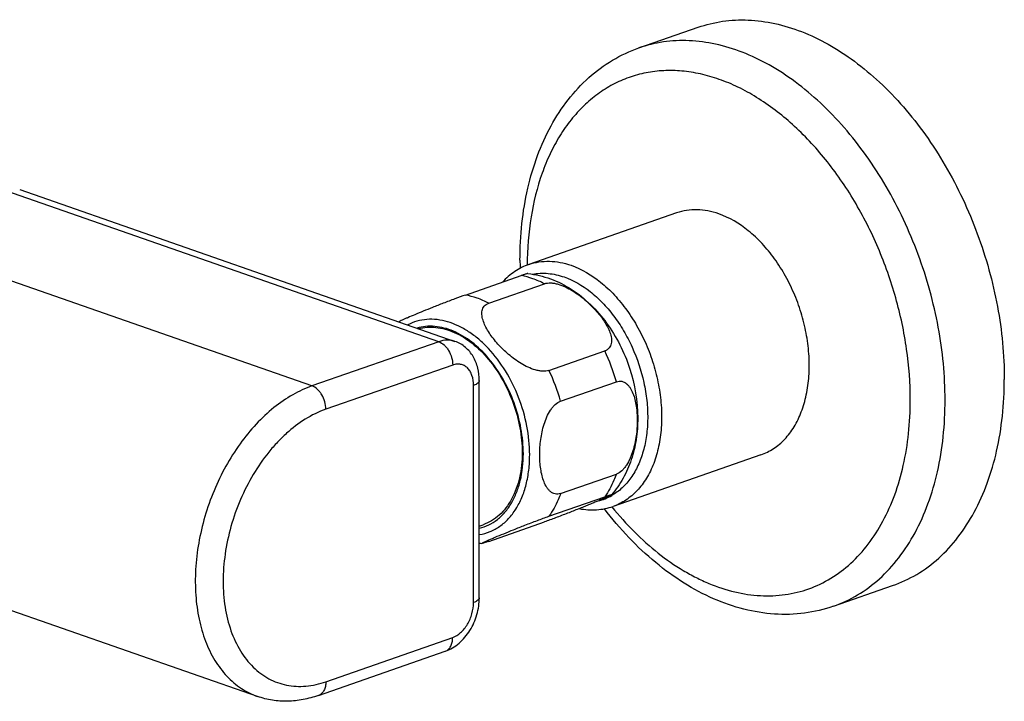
# Model space of a CAD drawing. Header units: millimetres. Extents: x 90 to 575, y 64 to 450.
# Tile 3 of 8: x 218 to 318, y 124 to 193. Entities that reach past the tile are written whole.
import ezdxf

# ---------------------------------------------------------------- set-up
doc = ezdxf.new("R2010")
doc.units = ezdxf.units.MM
doc.header["$LTSCALE"] = 46.255
doc.layers.get('0').update_dxf_attribs({"linetype": 'CONTINUOUS'})

msp = doc.modelspace()

# ---------------------------------------------------------------- linework, layer by layer
at = {"color": 7, "linetype": 'CONTINUOUS'}
for p, q in [((280.78, 190.288), (286.791, 192.383)), ((217.92, 175.917), (262.107, 160.515)), ((284.608, 173.545), (269.618, 168.32)), ((263.17, 165.212), (268.827, 167.184)), ((265.531, 164.389), (271.188, 166.361)), ((271.655, 157.568), (277.312, 159.54)), ((264.583, 134.506), (264.583, 156.533)), ((272.836, 154.446), (278.493, 156.417)), ((293.166, 148.994), (278.175, 143.769)), ((272.836, 145.073), (278.493, 147.045)), ((271.655, 142.774), (277.312, 144.745)), ((242.079, 124.478), (189.721, 142.728)), ((265.531, 140.222), (271.188, 142.193)), ((264.583, 141.776), (264.971, 141.911)), ((300.529, 133.631), (306.54, 135.726)), ((248.25, 124.581), (261.12, 129.067))]:
    msp.add_line(p, q, dxfattribs=at)
at = {"color": 9, "linetype": 'CONTINUOUS'}
for p, q in [((260.461, 160.48), (216.509, 175.8)), ((247.592, 155.994), (203.639, 171.314)), ((260.461, 160.48), (247.592, 155.994)), ((261.876, 158.112), (249.006, 153.626)), ((263.997, 134.014), (263.997, 156.04)), ((249.006, 125.976), (261.876, 130.462))]:
    msp.add_line(p, q, dxfattribs=at)
at = {"color": 7, "linetype": 'CONTINUOUS'}
for centre, radius, start, end in [((305.832, 168.74), 37.122, 180.00347, 181.25891), ((265.808, 149.133), 9.17, 262.31721, 263.98323)]:
    msp.add_arc(centre, radius, start, end, dxfattribs=at)
at = {"color": 9, "linetype": 'CONTINUOUS'}
for centre, radius, start, end in [((259.673, 151.085), 19.56, 15.81906, 25.60943), ((254.016, 149.114), 19.56, 15.81906, 25.60943), ((275.397, 149.466), 5.295, 283.56096, 299.92368), ((260.83, 129.897), 0.879, 289.21839, 290.97944)]:
    msp.add_arc(centre, radius, start, end, dxfattribs=at)
at = {"color": 7, "linetype": 'CONTINUOUS'}
for points, knots in [([(286.791, 192.383), (287.596, 192.664), (289.283, 193.073), (291.921, 193.195), (294.632, 192.831), (297.367, 191.991), (300.085, 190.692), (302.741, 188.958), (305.295, 186.817), (307.706, 184.307), (309.935, 181.466), (311.946, 178.342), (313.708, 174.985), (315.192, 171.45), (316.373, 167.794), (317.508, 162.89), (317.878, 159.133), (317.878, 156.66)], [0, 0, 0, 0, 0.047595, 0.096163, 0.146561, 0.199444, 0.25523, 0.314098, 0.376016, 0.440768, 0.50799, 0.577205, 0.647849, 0.719297, 0.790899, 0.861992, 1, 1, 1, 1]), ([(268.709, 168.738), (268.709, 169.987), (268.835, 172.443), (269.422, 176.01), (270.402, 179.339), (271.769, 182.374), (273.513, 185.056), (275.617, 187.326), (278.045, 189.12), (279.852, 189.964), (280.78, 190.288)], [0, 0, 0, 0, 0.142474, 0.279671, 0.411193, 0.537079, 0.65783, 0.774367, 0.887943, 1, 1, 1, 1]), ([(288.887, 173.454), (288.525, 173.581), (287.799, 173.778), (286.696, 173.898), (285.624, 173.831), (284.937, 173.66), (284.608, 173.545)], [0, 0, 0, 0, 0.263739, 0.516127, 0.760248, 1, 1, 1, 1]), ([(293.166, 148.994), (293.618, 149.152), (294.5, 149.591), (295.647, 150.573), (296.599, 151.847), (297.332, 153.374), (297.832, 155.111), (298.087, 157.013), (298.093, 159.028), (297.848, 161.103), (297.361, 163.181), (296.644, 165.208), (295.716, 167.128), (294.604, 168.89), (293.334, 170.447), (291.544, 172.132), (289.974, 173.076), (288.887, 173.454)], [0, 0, 0, 0, 0.048015, 0.097641, 0.150178, 0.206437, 0.266714, 0.330853, 0.398334, 0.468371, 0.539993, 0.612123, 0.683652, 0.753508, 0.820733, 0.88456, 1, 1, 1, 1]), ([(269.618, 168.32), (269.109, 168.143), (268.124, 167.649), (267.295, 166.926), (266.923, 166.521)], [0, 0, 0, 0, 0.494378, 1, 1, 1, 1]), ([(269.511, 167.392), (269.503, 167.393), (269.482, 167.39), (269.443, 167.382), (269.387, 167.367), (269.311, 167.345), (269.217, 167.316), (269.053, 167.262), (268.921, 167.217), (268.827, 167.184)], [0, 0, 0, 0, 0.031375, 0.086595, 0.167834, 0.276776, 0.414564, 0.581579, 1, 1, 1, 1]), ([(269.511, 167.392), (270.294, 167.31), (271.855, 166.936), (274.01, 165.84), (275.93, 164.296), (277.573, 162.389), (278.907, 160.196), (280.223, 157.02), (280.664, 154.426), (280.664, 152.717)], [0, 0, 0, 0, 0.118209, 0.237857, 0.360058, 0.485451, 0.613708, 0.743548, 1, 1, 1, 1]), ([(271.188, 166.361), (271.394, 166.433), (271.744, 166.464), (272.209, 166.409), (272.71, 166.291), (273.327, 166.052), (274.027, 165.675), (274.685, 165.234), (275.489, 164.597), (276.209, 163.895), (276.838, 163.147), (277.246, 162.581), (277.59, 162.007), (277.851, 161.431), (277.983, 160.944), (278.011, 160.567), (277.986, 160.302), (277.91, 160.053), (277.772, 159.831), (277.569, 159.651), (277.402, 159.571), (277.312, 159.54)], [0, 0, 0, 0, 0.059597, 0.092989, 0.127875, 0.199883, 0.272663, 0.344798, 0.415686, 0.552674, 0.618479, 0.682108, 0.74311, 0.800838, 0.854484, 0.87963, 0.903683, 0.926935, 0.950041, 0.974031, 1, 1, 1, 1]), ([(263.17, 165.212), (262.81, 165.087), (262.062, 164.812), (260.954, 164.389), (259.883, 163.969), (258.92, 163.582), (258.079, 163.237), (257.458, 162.976), (257.032, 162.791), (256.775, 162.677), (256.572, 162.582), (256.457, 162.525), (256.411, 162.499)], [0, 0, 0, 0, 0.156687, 0.32853, 0.488094, 0.630527, 0.755658, 0.862473, 0.907938, 0.946995, 0.978311, 1, 1, 1, 1]), ([(271.655, 157.568), (271.449, 157.496), (271.099, 157.466), (270.634, 157.521), (270.133, 157.639), (269.517, 157.877), (268.816, 158.254), (268.158, 158.695), (267.354, 159.332), (266.634, 160.034), (266.006, 160.782), (265.597, 161.348), (265.254, 161.922), (264.993, 162.499), (264.86, 162.985), (264.833, 163.362), (264.857, 163.628), (264.933, 163.876), (265.071, 164.098), (265.274, 164.278), (265.441, 164.358), (265.531, 164.389)], [0, 0, 0, 0, 0.059597, 0.092989, 0.127875, 0.199883, 0.272663, 0.344798, 0.415686, 0.552674, 0.618479, 0.682108, 0.74311, 0.800838, 0.854484, 0.87963, 0.903683, 0.926935, 0.950041, 0.974031, 1, 1, 1, 1]), ([(258.414, 161.803), (258.696, 161.877), (259.284, 161.974), (260.193, 161.955), (261.12, 161.777), (262.394, 161.318), (263.952, 160.343), (265.609, 158.692), (267.015, 156.629), (268.088, 154.278), (268.766, 151.778), (268.931, 150.064), (268.931, 149.222)], [0, 0, 0, 0, 0.047604, 0.096482, 0.147382, 0.20085, 0.316339, 0.443409, 0.579659, 0.721064, 0.862802, 1, 1, 1, 1]), ([(264.583, 156.533), (264.583, 156.961), (264.488, 157.81), (264.095, 158.802), (263.617, 159.481), (263.182, 159.921), (262.676, 160.276), (262.301, 160.447), (262.107, 160.515)], [0, 0, 0, 0, 0.257445, 0.507285, 0.630885, 0.754034, 0.87703, 1, 1, 1, 1]), ([(278.493, 156.417), (278.583, 156.449), (278.767, 156.49), (279.045, 156.471), (279.3, 156.379), (279.527, 156.227), (279.727, 156.028), (279.963, 155.707), (280.195, 155.232), (280.391, 154.601), (280.522, 153.92), (280.598, 153.205), (280.614, 152.718), (280.614, 152.471)], [0, 0, 0, 0, 0.056321, 0.109315, 0.16127, 0.214119, 0.268972, 0.326244, 0.447771, 0.577494, 0.713615, 0.854763, 1, 1, 1, 1]), ([(306.54, 135.726), (307.392, 136.023), (309.057, 136.805), (311.304, 138.481), (313.271, 140.629), (314.922, 143.204), (316.234, 146.155), (317.183, 149.43), (317.756, 152.968), (317.878, 155.412), (317.878, 156.66)], [0, 0, 0, 0, 0.106803, 0.216041, 0.329822, 0.449709, 0.576626, 0.710879, 0.852233, 1, 1, 1, 1]), ([(270.714, 149.02), (270.714, 149.273), (270.732, 149.784), (270.809, 150.554), (270.943, 151.329), (271.142, 152.1), (271.417, 152.846), (271.724, 153.428), (272.026, 153.841), (272.343, 154.179), (272.631, 154.374), (272.836, 154.446)], [0, 0, 0, 0, 0.124509, 0.251536, 0.380721, 0.511502, 0.642706, 0.771732, 0.83399, 0.89349, 1, 1, 1, 1]), ([(280.664, 152.717), (280.664, 151.998), (280.562, 150.573), (280.074, 148.507), (279.242, 146.592), (278.449, 145.457), (278, 144.943)], [0, 0, 0, 0, 0.257251, 0.508849, 0.755853, 1, 1, 1, 1]), ([(280.614, 152.471), (280.614, 152.218), (280.597, 151.707), (280.52, 150.936), (280.386, 150.161), (280.187, 149.391), (279.911, 148.644), (279.604, 148.062), (279.303, 147.65), (278.986, 147.312), (278.697, 147.116), (278.493, 147.045)], [0, 0, 0, 0, 0.124509, 0.251536, 0.380721, 0.511502, 0.642706, 0.771732, 0.83399, 0.89349, 1, 1, 1, 1]), ([(268.931, 149.222), (268.931, 148.371), (268.774, 146.744), (268.112, 144.856), (267.322, 143.623), (266.635, 142.873), (265.85, 142.288), (265.268, 142.015), (264.971, 141.911)], [0, 0, 0, 0, 0.288979, 0.549817, 0.66983, 0.783732, 0.893085, 1, 1, 1, 1]), ([(272.836, 145.073), (272.745, 145.041), (272.561, 145.001), (272.284, 145.019), (272.028, 145.111), (271.801, 145.263), (271.601, 145.463), (271.365, 145.784), (271.134, 146.259), (270.938, 146.889), (270.806, 147.57), (270.73, 148.286), (270.714, 148.773), (270.714, 149.02)], [0, 0, 0, 0, 0.056321, 0.109315, 0.16127, 0.214119, 0.268972, 0.326244, 0.447771, 0.577494, 0.713615, 0.854763, 1, 1, 1, 1]), ([(278, 144.943), (277.997, 144.939), (277.988, 144.932), (277.962, 144.915), (277.914, 144.888), (277.841, 144.851), (277.748, 144.806), (277.638, 144.755), (277.463, 144.675), (277.212, 144.565), (276.878, 144.421), (276.503, 144.263), (276.092, 144.093), (275.647, 143.91), (275.169, 143.716), (274.466, 143.434), (273.514, 143.059), (272.355, 142.616), (271.568, 142.326), (271.188, 142.193)], [0, 0, 0, 0, 0.001873, 0.004671, 0.012863, 0.024195, 0.038299, 0.054859, 0.073614, 0.116855, 0.166679, 0.222196, 0.282851, 0.348343, 0.418559, 0.493504, 0.657516, 0.835983, 1, 1, 1, 1]), ([(277.312, 144.745), (277.372, 144.766), (277.483, 144.805), (277.636, 144.856), (277.762, 144.896), (277.849, 144.922), (277.904, 144.937), (277.935, 144.945), (277.96, 144.95), (277.979, 144.953), (277.992, 144.954), (278.001, 144.954), (278.004, 144.948), (278.001, 144.945), (278, 144.943)], [0, 0, 0, 0, 0.260857, 0.482262, 0.661948, 0.799837, 0.853579, 0.897613, 0.932326, 0.95817, 0.975698, 0.985777, 0.991317, 1, 1, 1, 1]), ([(274.734, 143.54), (275.311, 143.432), (276.196, 143.371), (277.35, 143.523), (277.905, 143.675), (278.175, 143.769)], [0, 0, 0, 0, 0.505769, 0.753684, 1, 1, 1, 1]), ([(300.529, 133.631), (299.581, 133.301), (297.596, 132.833), (294.51, 132.746), (291.385, 133.258), (288.29, 134.338), (285.278, 135.947), (282.397, 138.044), (279.689, 140.584), (278.054, 142.508), (277.274, 143.527)], [0, 0, 0, 0, 0.111683, 0.224946, 0.341285, 0.461983, 0.587972, 0.719724, 0.857224, 1, 1, 1, 1]), ([(264.847, 140.014), (264.845, 140.014), (264.838, 140.015), (264.841, 140.023), (264.846, 140.027), (264.854, 140.034), (264.869, 140.044), (264.892, 140.058), (264.922, 140.074), (264.957, 140.093), (264.998, 140.114), (265.043, 140.136), (265.114, 140.17), (265.213, 140.216), (265.344, 140.275), (265.489, 140.339), (265.647, 140.409), (265.882, 140.51), (266.351, 140.709), (267.1, 141.019), (268.107, 141.426), (269.248, 141.876), (270.445, 142.335), (271.261, 142.636), (271.655, 142.774)], [0, 0, 0, 0, 0.00101, 0.001841, 0.002583, 0.003573, 0.006296, 0.009972, 0.014548, 0.01997, 0.026181, 0.033135, 0.040786, 0.058013, 0.077575, 0.099227, 0.122772, 0.148048, 0.203297, 0.330423, 0.478026, 0.645861, 0.829863, 1, 1, 1, 1]), ([(265.531, 140.222), (265.437, 140.189), (265.305, 140.143), (265.141, 140.09), (265.046, 140.06), (264.971, 140.039), (264.915, 140.024), (264.875, 140.016), (264.855, 140.013), (264.847, 140.014)], [0, 0, 0, 0, 0.418421, 0.585436, 0.723224, 0.832166, 0.913405, 0.968625, 1, 1, 1, 1]), ([(261.12, 129.067), (261.375, 129.156), (261.873, 129.39), (262.546, 129.877), (263.14, 130.481), (263.816, 131.418), (264.407, 132.761), (264.583, 133.928), (264.583, 134.506)], [0, 0, 0, 0, 0.118975, 0.239857, 0.363291, 0.489352, 0.745735, 1, 1, 1, 1]), ([(248.25, 124.581), (247.741, 124.403), (246.709, 124.124), (245.129, 123.957), (243.569, 124.058), (242.563, 124.309), (242.079, 124.478)], [0, 0, 0, 0, 0.25731, 0.508383, 0.755243, 1, 1, 1, 1])]:
    msp.add_open_spline(points, degree=3, knots=knots, dxfattribs=at)
at = {"color": 9, "linetype": 'CONTINUOUS'}
for points, knots in [([(311.868, 154.565), (311.868, 157.038), (311.497, 160.794), (310.363, 165.698), (309.182, 169.355), (307.698, 172.89), (305.936, 176.247), (303.924, 179.371), (301.695, 182.212), (299.285, 184.722), (296.731, 186.863), (294.074, 188.597), (291.357, 189.895), (288.621, 190.736), (285.911, 191.1), (283.273, 190.977), (281.586, 190.569), (280.78, 190.288)], [0, 0, 0, 0, 0.138008, 0.209101, 0.280703, 0.352151, 0.422795, 0.49201, 0.559232, 0.623984, 0.685902, 0.74477, 0.800556, 0.853439, 0.903837, 0.952405, 1, 1, 1, 1]), ([(308.333, 154.565), (308.333, 156.286), (308.069, 159.788), (306.964, 164.977), (305.18, 170.03), (302.786, 174.758), (299.868, 178.985), (296.535, 182.554), (293.446, 184.916), (290.882, 186.329), (288.976, 187.129), (287.066, 187.682), (285.172, 187.981), (283.311, 188.023), (281.502, 187.807), (279.764, 187.333), (278.114, 186.607), (276.57, 185.636), (275.147, 184.43), (273.859, 183.004), (272.717, 181.37), (271.732, 179.546), (270.617, 176.831), (269.686, 173.047), (269.448, 169.887), (269.442, 168.254)], [0, 0, 0, 0, 0.071348, 0.144966, 0.219332, 0.292855, 0.364022, 0.431543, 0.494516, 0.524203, 0.552686, 0.580044, 0.606408, 0.631968, 0.656962, 0.681668, 0.706384, 0.731408, 0.757015, 0.783441, 0.810871, 0.839433, 0.869203, 0.932338, 1, 1, 1, 1]), ([(269.618, 168.32), (269.946, 168.435), (270.633, 168.605), (271.706, 168.673), (272.808, 168.553), (273.535, 168.355), (273.896, 168.229)], [0, 0, 0, 0, 0.239752, 0.483873, 0.73626, 1, 1, 1, 1]), ([(273.896, 168.229), (274.983, 167.85), (276.553, 166.907), (278.343, 165.221), (279.613, 163.665), (280.726, 161.903), (281.653, 159.983), (282.37, 157.956), (282.857, 155.877), (283.102, 153.803), (283.097, 151.788), (282.841, 149.886), (282.342, 148.149), (281.608, 146.621), (280.656, 145.347), (279.509, 144.366), (278.627, 143.926), (278.175, 143.769)], [0, 0, 0, 0, 0.11544, 0.179267, 0.246492, 0.316348, 0.387877, 0.460007, 0.531629, 0.601666, 0.669147, 0.733286, 0.793563, 0.849822, 0.902359, 0.951985, 1, 1, 1, 1]), ([(271.188, 166.361), (270.807, 166.559), (270.039, 166.896), (269.227, 167.113), (268.827, 167.184)], [0, 0, 0, 0, 0.513208, 1, 1, 1, 1]), ([(269.983, 167.329), (270.239, 167.378), (270.763, 167.44), (271.849, 167.415), (272.663, 167.229), (273.189, 167.045)], [0, 0, 0, 0, 0.24004, 0.48547, 1, 1, 1, 1]), ([(273.189, 167.045), (274.143, 166.713), (275.524, 165.901), (277.116, 164.452), (278.253, 163.116), (279.264, 161.6), (280.415, 159.383), (281.213, 156.983), (281.617, 154.527), (281.709, 152.724), (281.592, 150.996), (281.266, 149.384), (280.738, 147.929), (280.02, 146.664), (279.125, 145.624), (278.411, 145.092), (278.038, 144.878)], [0, 0, 0, 0, 0.113817, 0.176502, 0.242474, 0.311078, 0.381482, 0.523669, 0.593669, 0.661627, 0.726753, 0.788451, 0.846397, 0.900606, 0.951514, 1, 1, 1, 1]), ([(265.531, 164.389), (265.151, 164.587), (264.382, 164.924), (263.57, 165.141), (263.17, 165.212)], [0, 0, 0, 0, 0.513208, 1, 1, 1, 1]), ([(269.694, 149.006), (269.694, 149.982), (269.489, 151.97), (268.651, 154.851), (267.335, 157.521), (265.882, 159.458), (264.557, 160.728), (263.53, 161.504), (262.468, 162.106), (261.39, 162.523), (260.314, 162.746), (259.259, 162.77), (258.247, 162.591), (257.616, 162.34), (257.318, 162.186)], [0, 0, 0, 0, 0.139696, 0.283966, 0.427082, 0.563509, 0.627892, 0.68916, 0.747159, 0.801964, 0.853913, 0.903625, 0.951971, 1, 1, 1, 1]), ([(269.05, 149.107), (269.05, 149.969), (268.879, 151.725), (268.18, 154.284), (267.074, 156.688), (265.625, 158.79), (263.921, 160.464), (262.321, 161.442), (261.016, 161.89), (260.067, 162.055), (259.14, 162.055), (258.541, 161.942), (258.255, 161.859)], [0, 0, 0, 0, 0.137491, 0.279529, 0.421152, 0.557457, 0.684385, 0.799568, 0.852865, 0.903616, 0.9524, 1, 1, 1, 1]), ([(262.107, 160.515), (261.981, 160.559), (261.717, 160.624), (261.158, 160.66), (260.733, 160.574), (260.461, 160.48)], [0, 0, 0, 0, 0.240134, 0.484646, 1, 1, 1, 1]), ([(260.461, 160.48), (260.661, 160.41), (260.947, 160.223), (261.258, 159.891), (261.545, 159.475), (261.798, 158.881), (261.876, 158.366), (261.876, 158.112)], [0, 0, 0, 0, 0.218372, 0.340804, 0.469879, 0.737595, 1, 1, 1, 1]), ([(263.997, 156.04), (263.997, 156.384), (263.929, 156.89), (263.66, 157.476), (263.395, 157.818), (263.067, 158.065), (262.688, 158.201), (262.279, 158.22), (262.009, 158.159), (261.876, 158.112)], [0, 0, 0, 0, 0.29237, 0.42306, 0.54362, 0.656826, 0.767205, 0.880055, 1, 1, 1, 1]), ([(247.592, 155.994), (246.914, 155.757), (245.557, 155.124), (243.654, 153.803), (241.861, 152.118), (240.227, 150.113), (238.793, 147.843), (237.598, 145.369), (236.674, 142.757), (236.046, 140.079), (235.731, 137.406), (235.738, 134.809), (236.067, 132.359), (236.711, 130.121), (237.656, 128.153), (238.882, 126.512), (240.127, 125.447), (241.217, 124.819), (241.788, 124.579), (242.079, 124.478)], [0, 0, 0, 0, 0.055896, 0.115803, 0.179597, 0.246787, 0.316607, 0.388099, 0.460192, 0.531777, 0.601778, 0.669225, 0.73333, 0.793577, 0.849807, 0.902317, 0.951917, 0.976063, 1, 1, 1, 1]), ([(249.006, 153.626), (249.006, 153.88), (248.929, 154.395), (248.676, 154.989), (248.389, 155.405), (248.077, 155.737), (247.792, 155.924), (247.592, 155.994)], [0, 0, 0, 0, 0.262405, 0.530121, 0.659196, 0.781628, 1, 1, 1, 1]), ([(264.583, 156.533), (264.583, 156.51), (264.576, 156.462), (264.545, 156.393), (264.496, 156.326), (264.401, 156.235), (264.234, 156.132), (264.082, 156.069), (263.997, 156.04)], [0, 0, 0, 0, 0.085461, 0.176545, 0.277754, 0.392077, 0.665325, 1, 1, 1, 1]), ([(278.045, 143.725), (278.758, 142.842), (280.24, 141.183), (282.665, 139.009), (284.813, 137.512), (286.569, 136.54), (288.291, 135.744), (290.46, 135.025), (293.08, 134.632), (295.632, 134.732), (298.063, 135.329), (300.322, 136.412), (302.364, 137.955), (304.15, 139.925), (305.649, 142.281), (306.84, 144.979), (307.701, 147.969), (308.221, 151.197), (308.333, 153.427), (308.333, 154.565)], [0, 0, 0, 0, 0.073722, 0.144217, 0.211161, 0.243279, 0.274493, 0.334303, 0.391107, 0.445695, 0.499124, 0.552603, 0.607335, 0.664358, 0.724437, 0.788023, 0.855263, 0.926036, 1, 1, 1, 1]), ([(300.529, 133.631), (301.381, 133.928), (303.047, 134.71), (305.294, 136.386), (307.26, 138.534), (308.912, 141.109), (310.223, 144.06), (311.173, 147.335), (311.746, 150.873), (311.868, 153.317), (311.868, 154.565)], [0, 0, 0, 0, 0.106803, 0.216041, 0.329822, 0.449709, 0.576626, 0.710879, 0.852233, 1, 1, 1, 1]), ([(249.006, 153.626), (247.533, 153.113), (245.807, 151.984), (244.068, 150.282), (242.885, 148.926), (241.561, 147.012), (240.273, 144.473), (239.313, 141.759), (238.718, 138.971), (238.51, 136.213), (238.698, 133.586), (239.277, 131.188), (240.231, 129.106), (241.338, 127.677), (242.37, 126.794), (243.197, 126.268), (244.081, 125.873), (245.014, 125.613), (245.985, 125.493), (247.337, 125.517), (248.351, 125.748), (249.006, 125.976)], [0, 0, 0, 0, 0.120449, 0.153717, 0.188034, 0.259229, 0.332795, 0.407215, 0.480889, 0.552291, 0.620106, 0.683401, 0.741801, 0.795674, 0.821327, 0.846386, 0.871126, 0.895845, 0.920844, 0.946401, 1, 1, 1, 1]), ([(264.583, 141.548), (264.912, 141.628), (265.56, 141.861), (266.443, 142.419), (267.22, 143.172), (267.875, 144.1), (268.396, 145.183), (268.912, 146.845), (269.05, 148.193), (269.05, 149.107)], [0, 0, 0, 0, 0.107454, 0.216439, 0.329526, 0.448708, 0.575231, 0.709585, 1, 1, 1, 1]), ([(264.583, 140.903), (264.954, 140.964), (265.686, 141.17), (266.696, 141.726), (267.587, 142.511), (268.205, 143.327), (268.626, 144.065), (269.007, 144.886), (269.375, 146.014), (269.638, 147.473), (269.694, 148.487), (269.694, 149.006)], [0, 0, 0, 0, 0.108111, 0.216943, 0.329423, 0.447902, 0.50996, 0.574017, 0.708207, 0.850457, 1, 1, 1, 1]), ([(278.493, 147.045), (278.418, 146.833), (278.105, 146.028), (277.685, 145.263), (277.312, 144.745)], [0, 0, 0, 0, 0.260586, 1, 1, 1, 1]), ([(272.836, 145.073), (272.761, 144.861), (272.448, 144.056), (272.028, 143.291), (271.655, 142.774)], [0, 0, 0, 0, 0.260586, 1, 1, 1, 1]), ([(261.876, 130.462), (262.175, 130.567), (262.604, 130.847), (263.071, 131.346), (263.501, 131.969), (263.88, 132.86), (263.997, 133.632), (263.997, 134.014)], [0, 0, 0, 0, 0.218368, 0.340802, 0.469879, 0.737599, 1, 1, 1, 1]), ([(264.583, 134.506), (264.583, 134.483), (264.576, 134.436), (264.545, 134.367), (264.496, 134.3), (264.401, 134.209), (264.234, 134.105), (264.082, 134.043), (263.997, 134.014)], [0, 0, 0, 0, 0.085461, 0.176545, 0.277754, 0.392077, 0.665325, 1, 1, 1, 1]), ([(261.145, 129.076), (261.256, 129.119), (261.471, 129.258), (261.705, 129.583), (261.847, 129.997), (261.876, 130.303), (261.876, 130.462)], [0, 0, 0, 0, 0.21566, 0.449654, 0.711062, 1, 1, 1, 1]), ([(249.006, 125.976), (249.006, 125.814), (248.976, 125.503), (248.829, 125.083), (248.587, 124.756), (248.365, 124.621), (248.25, 124.581)], [0, 0, 0, 0, 0.289539, 0.550881, 0.784395, 1, 1, 1, 1])]:
    msp.add_open_spline(points, degree=3, knots=knots, dxfattribs=at)

doc.saveas('drawing.dxf')
